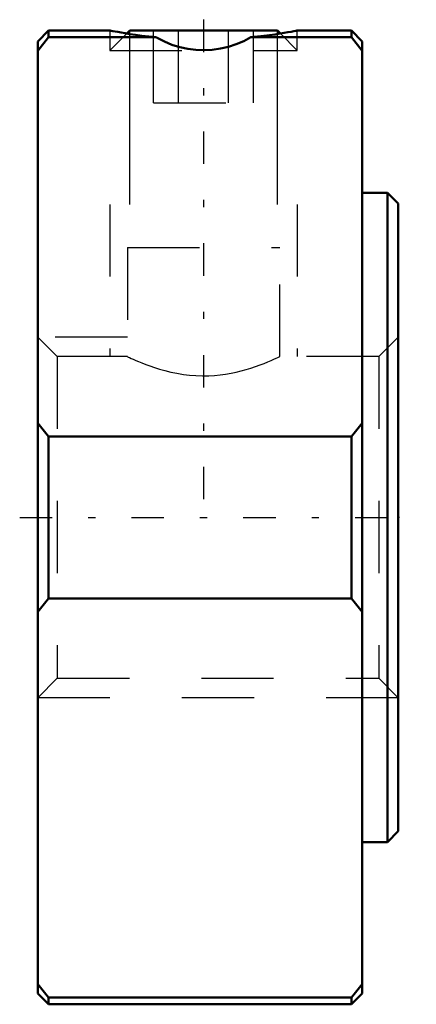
# Model space of a CAD drawing. Header units: millimetres. Extents: x -5.2 to 0.2, y -6.8 to 6.9.
import ezdxf

# ---------------------------------------------------------------- set-up
doc = ezdxf.new("R2010")
doc.units = ezdxf.units.MM
doc.linetypes.add('Center', pattern=[1.5, 0.45, -0.5, 0.05, -0.5])
doc.linetypes.add('Dashed', pattern=[2, 1, -1])
for name, color, linetype, lineweight in [('2d ConnectionPoints', 7, 'Continuous', 50), ('AM_0', 7, 'Continuous', 50), ('AM_5', 3, 'Continuous', 25), ('AM_7', 7, 'Center', 25), ('AM_9', 6, 'Dashed', 25)]:
    doc.layers.add(name, color=color, linetype=linetype, lineweight=lineweight)

msp = doc.modelspace()

# ---------------------------------------------------------------- linework, layer by layer
at = {"layer": '2d ConnectionPoints'}
msp.add_point((0, 0), dxfattribs=at)
at = {"layer": 'AM_0'}
for p, q in [((-4.85, 6.75), (-5, 6.6)), ((-4, 6.75), (-4.85, 6.75)), ((-4.85, 6.75), (-4.85, 6.656)), ((-3.724, 6.75), (-3.765, 6.709)), ((-3.724, 6.75), (-1.676, 6.75)), ((-1.635, 6.709), (-1.676, 6.75)), ((-0.65, 6.75), (-1.4, 6.75)), ((-0.5, 6.6), (-0.65, 6.75)), ((-0.65, 6.75), (-0.65, 6.656)), ((-4.85, 6.656), (-5, 6.469)), ((-5, 6.6), (-5, -6.6)), ((-3.356, 6.656), (-4.85, 6.656)), ((-0.65, 6.656), (-2.044, 6.656)), ((-0.5, 6.469), (-0.65, 6.656)), ((-0.5, 6.6), (-0.5, -6.6)), ((-0.15, 4.5), (-0.5, 4.5)), ((0, 4.35), (-0.15, 4.5)), ((-0.15, 4.5), (-0.15, -4.5)), ((0, 4.35), (0, -4.35)), ((-5, 1.309), (-4.85, 1.122)), ((-0.65, 1.122), (-0.5, 1.309)), ((-4.85, 1.122), (-0.65, 1.122)), ((-4.85, 1.122), (-4.85, -1.122)), ((-0.65, 1.122), (-0.65, -1.122)), ((-4.85, -1.122), (-5, -1.309)), ((-0.65, -1.122), (-4.85, -1.122)), ((-0.5, -1.309), (-0.65, -1.122)), ((-0.15, -4.5), (0, -4.35)), ((-0.5, -4.5), (-0.15, -4.5)), ((-5, -6.469), (-4.85, -6.656)), ((-0.65, -6.656), (-0.5, -6.469)), ((-5, -6.6), (-4.85, -6.75)), ((-4.85, -6.656), (-4.85, -6.75)), ((-4.85, -6.656), (-0.65, -6.656)), ((-0.65, -6.75), (-0.5, -6.6)), ((-0.65, -6.656), (-0.65, -6.75)), ((-4.85, -6.75), (-0.65, -6.75))]:
    msp.add_line(p, q, dxfattribs=at)
for points in [[(-4, 6.75), (-3.996, 6.749), (-3.982, 6.747), (-3.96, 6.742), (-3.928, 6.737), (-3.889, 6.73), (-3.842, 6.721), (-3.786, 6.712), (-3.722, 6.702), (-3.644, 6.691), (-3.557, 6.679), (-3.46, 6.667), (-3.356, 6.656)], [(-2.044, 6.656), (-1.952, 6.666), (-1.866, 6.676), (-1.784, 6.687), (-1.708, 6.697), (-1.642, 6.708), (-1.582, 6.717), (-1.53, 6.726), (-1.485, 6.734), (-1.449, 6.741), (-1.422, 6.746), (-1.406, 6.749), (-1.4, 6.75)], [(-2.044, 6.656), (-2.144, 6.603), (-2.248, 6.559), (-2.356, 6.524), (-2.467, 6.499), (-2.579, 6.484), (-2.693, 6.478), (-2.806, 6.482), (-2.918, 6.497), (-3.029, 6.521), (-3.138, 6.554), (-3.243, 6.597), (-3.344, 6.649), (-3.356, 6.656)]]:
    msp.add_lwpolyline(points, dxfattribs=at)
at = {"layer": 'AM_5'}
for p, q in [((-3.724, 4.34), (-3.724, 6.75)), ((-1.676, 4.34), (-1.676, 6.75))]:
    msp.add_line(p, q, dxfattribs=at)
at = {"layer": 'AM_5', "linetype": 'Dashed'}
for p, q in [((-4, 4.34), (-4, 2.229)), ((-1.4, 4.34), (-1.4, 2.229)), ((-3.756, 2.5), (-5, 2.5)), ((0, -2.5), (-5, -2.5))]:
    msp.add_line(p, q, dxfattribs=at)
at = {"layer": 'AM_7'}
for p, q in [((-2.7, 6.901), (-2.7, -0.217)), ((-5.25, 0), (0.25, 0))]:
    msp.add_line(p, q, dxfattribs=at)
at = {"layer": 'AM_9'}
for p, q in [((-4, 6.75), (-4, 6.474)), ((-3.765, 6.709), (-4, 6.474)), ((-3.393, 5.75), (-3.393, 6.75)), ((-3.046, 5.75), (-3.046, 6.75)), ((-2.354, 5.75), (-2.354, 6.75)), ((-2.007, 5.75), (-2.007, 6.75)), ((-1.4, 6.474), (-1.635, 6.709)), ((-1.4, 6.474), (-1.4, 6.75)), ((-4, 6.474), (-1.4, 6.474)), ((-3.393, 5.75), (-2.007, 5.75)), ((-3.756, 3.74), (-3.756, 2.229)), ((-3.756, 3.74), (-1.644, 3.74)), ((-1.644, 2.229), (-1.644, 3.74)), ((-4.729, 2.229), (-5, 2.5)), ((0, 2.5), (-0.271, 2.229)), ((-3.756, 2.229), (-4.729, 2.229)), ((-4.729, 2.229), (-4.729, -2.229)), ((-0.271, 2.229), (-1.644, 2.229)), ((-0.271, 2.229), (-0.271, -2.229)), ((-5, -2.5), (-4.729, -2.229)), ((-4.729, -2.229), (-0.271, -2.229)), ((-0.271, -2.229), (0, -2.5))]:
    msp.add_line(p, q, dxfattribs=at)
msp.add_lwpolyline([(-3.756, 2.229), (-3.753, 2.228), (-3.744, 2.223), (-3.727, 2.216), (-3.704, 2.205), (-3.675, 2.192), (-3.641, 2.177), (-3.601, 2.16), (-3.555, 2.141), (-3.502, 2.121), (-3.445, 2.1), (-3.381, 2.078), (-3.312, 2.056), (-3.236, 2.035), (-3.156, 2.016), (-3.069, 1.998), (-2.979, 1.983), (-2.894, 1.973), (-2.808, 1.966), (-2.717, 1.963), (-2.627, 1.965), (-2.549, 1.969), (-2.472, 1.976), (-2.395, 1.987), (-2.319, 2), (-2.246, 2.015), (-2.177, 2.032), (-2.108, 2.05), (-2.044, 2.07), (-1.978, 2.092), (-1.917, 2.114), (-1.86, 2.135), (-1.809, 2.156), (-1.763, 2.175), (-1.725, 2.192), (-1.692, 2.207), (-1.668, 2.218), (-1.653, 2.225), (-1.645, 2.229), (-1.644, 2.229)], dxfattribs=at)

doc.saveas('drawing.dxf')
